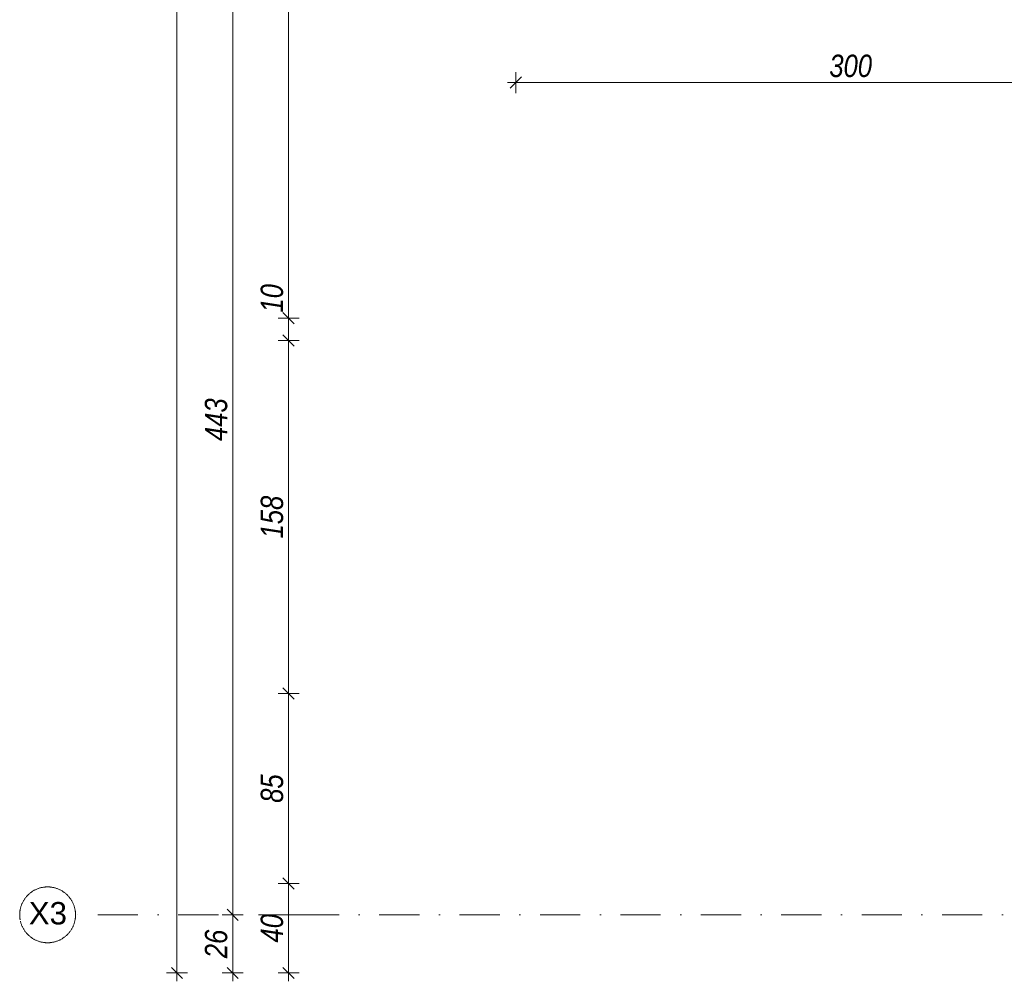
# Model space of a CAD drawing. Header units: millimetres. Extents: x -19278 to 18011, y -32369 to 41467.
# Tile 3 of 64: x -19278 to -14869, y 2592 to 6896. Entities that reach past the tile are written whole.
import ezdxf
from ezdxf.xclip import XClip

# ---------------------------------------------------------------- set-up
doc = ezdxf.new("R2010")
doc.units = ezdxf.units.MM
doc.header["$MEASUREMENT"] = 0
doc.header["$XCLIPFRAME"] = 0
doc.linetypes.add('Kropki i Kreski', pattern=[360, 180, -90, 0, -90])
doc.layers.add('2D - Rysunki i Obrazki', color=7, linetype='Continuous')
doc.layers.add('PT.A.01_1_Osie_Nr_pióra__101_Nr_pióra__252', color=252, linetype='Continuous', lineweight=18)
doc.layers.add('PT.A.01_1_Wymiarowanie_Nr_pióra__40_Nr_pióra__7', color=7, linetype='Continuous', lineweight=18)
doc.styles.add('GENERATED_STYLE_4', font='txt')
doc.styles.add('GENERATED_STYLE_6', font='txt')

# ---------------------------------------------------------------- blocks, each defined once
blk = doc.blocks.new('Rysunek_1_1', base_point=(2114.4, 3072.6))
at = {"layer": 'PT.A.01_1_Osie_Nr_pióra__101_Nr_pióra__252', "linetype": 'Kropki i Kreski'}
for q in [(-19028.2, 2889.5), (370.6, 2889.5)]:
    blk.add_line((-18028.2, 2889.5), q, dxfattribs=at)
at = {"layer": 'PT.A.01_1_Osie_Nr_pióra__101_Nr_pióra__252', "linetype": 'Continuous'}
blk.add_line((-18028.2, 2889.5), (-18028.1, 2889.5), dxfattribs=at)
blk.add_line((-18028.2, 2889.5), (-18028.1, 2889.5), dxfattribs=at)
blk.add_circle((-19153.2, 2889.5), 125, dxfattribs=at)
at = {"layer": 'PT.A.01_1_Wymiarowanie_Nr_pióra__40_Nr_pióra__7', "linetype": 'Continuous'}
for p, q in [((-18574.1, 11937), (-18574.1, 2629.5)), ((-18074.1, 11937), (-18074.1, 5560.5)), ((-18074.1, 11937), (-18074.1, 5560.5)), ((-18324.1, 7323.5), (-18324.1, 2889.5)), ((-17056.4, 6568.2), (-17056.4, 6661.9)), ((-17093.9, 6615.1), (-17056.4, 6615.1)), ((-17031.4, 6640.1), (-17081.4, 6590.1)), ((-17056.4, 6615.1), (-14056.4, 6615.1)), ((-18121, 5560.5), (-18027.2, 5560.5)), ((-18049.1, 5535.5), (-18099.1, 5585.5)), ((-18049.1, 5535.5), (-18099.1, 5585.5)), ((-18074.1, 5560.5), (-18074.1, 5460.5)), ((-18049.1, 5435.5), (-18099.1, 5485.5)), ((-18049.1, 5435.5), (-18099.1, 5485.5)), ((-18121, 5460.5), (-18027.2, 5460.5)), ((-18074.1, 5460.5), (-18074.1, 3880.5)), ((-18074.1, 5460.5), (-18074.1, 3880.5)), ((-18121, 3880.5), (-18027.2, 3880.5)), ((-18049.1, 3855.5), (-18099.1, 3905.5)), ((-18049.1, 3855.5), (-18099.1, 3905.5)), ((-18074.1, 3880.5), (-18074.1, 3029.5)), ((-18074.1, 3880.5), (-18074.1, 3029.5)), ((-18049.1, 3004.5), (-18099.1, 3054.5)), ((-18049.1, 3004.5), (-18099.1, 3054.5)), ((-18121, 3029.5), (-18027.2, 3029.5)), ((-18074.1, 3029.5), (-18074.1, 2629.5)), ((-18074.1, 3029.5), (-18074.1, 2629.5)), ((-18299.1, 2864.5), (-18349.1, 2914.5)), ((-18299.1, 2864.5), (-18349.1, 2914.5)), ((-18371, 2889.5), (-18277.2, 2889.5)), ((-18324.1, 2889.5), (-18324.1, 2629.5)), ((-18324.1, 2889.5), (-18324.1, 2629.5)), ((-18599.1, 2654.5), (-18549.1, 2604.5)), ((-18349.1, 2654.5), (-18299.1, 2604.5)), ((-18099.1, 2654.5), (-18049.1, 2604.5)), ((-18621, 2629.5), (-18527.2, 2629.5)), ((-18574.1, 2629.5), (-18574.1, 2592)), ((-18371, 2629.5), (-18277.2, 2629.5)), ((-18324.1, 2629.5), (-18324.1, 2592)), ((-18121, 2629.5), (-18027.2, 2629.5)), ((-18074.1, 2629.5), (-18074.1, 2592))]:
    blk.add_line(p, q, dxfattribs=at)
at = {"layer": 'PT.A.01_1_Osie_Nr_pióra__101_Nr_pióra__252', "linetype": 'Continuous', "insert": (-19237.4, 2896), "char_height": 100, "attachment_point": 4, "style": 'GENERATED_STYLE_4'}
blk.add_mtext('\\A1;{\\fArial|b0|i0|c238|p38;X3}', dxfattribs=at)
at = {"layer": 'PT.A.01_1_Wymiarowanie_Nr_pióra__40_Nr_pióra__7', "linetype": 'Continuous', "insert": (-15652.4, 6638.5), "char_height": 100, "attachment_point": 7, "style": 'GENERATED_STYLE_6'}
blk.add_mtext('\\A1;{\\fArial Narrow|b0|i1|c238|p34;300}', dxfattribs=at)
at = {"layer": 'PT.A.01_1_Wymiarowanie_Nr_pióra__40_Nr_pióra__7', "linetype": 'Continuous', "char_height": 100, "attachment_point": 7, "rotation": 90, "style": 'GENERATED_STYLE_6'}
for s, insert in [('\\A1;{\\fArial Narrow|b0|i1|c238|p34;10}', (-18097.5, 5585.5)), ('\\A1;{\\fArial Narrow|b0|i1|c238|p34;443}', (-18347.5, 5010.5)), ('\\A1;{\\fArial Narrow|b0|i1|c238|p34;158}', (-18097.4, 4574.5)), ('\\A1;{\\fArial Narrow|b0|i1|c238|p34;85}', (-18097.4, 3391)), ('\\A1;{\\fArial Narrow|b0|i1|c238|p34;40}', (-18097.5, 2765.5)), ('\\A1;{\\fArial Narrow|b0|i1|c238|p34;26}', (-18347.5, 2695.5))]:
    blk.add_mtext(s, dxfattribs=dict(at, insert=insert))

msp = doc.modelspace()

# ---------------------------------------------------------------- block references
at = {"layer": '2D - Rysunki i Obrazki', "color": 151, "linetype": 'Continuous', "lineweight": 13, "true_color": 0x80c2ff}
ref = msp.add_blockref('Rysunek_1_1', (2114.4, 3072.6), dxfattribs=at)
XClip(ref).set_block_clipping_path([(-11177.5234049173, -36557.2258517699), (29952.3944637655, -28108.1790241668), (15406.2423630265, 42702.4169420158), (-25723.6755056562, 34253.3701144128)])

doc.saveas('drawing.dxf')
